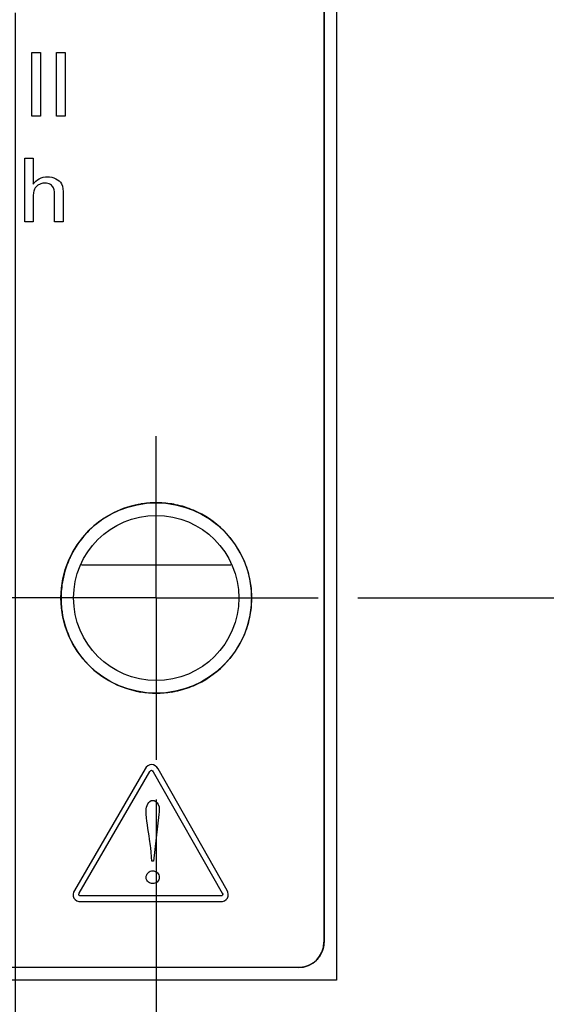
# Model space of a CAD drawing. Header units: inches. Extents: x 0 to 34, y 0 to 22.
# Tile 6 of 29: x 11.7 to 12.5, y 6 to 7.6. Entities that reach past the tile are written whole.
import ezdxf

# ---------------------------------------------------------------- set-up
doc = ezdxf.new("R2010")
doc.units = ezdxf.units.IN
doc.header["$LTSCALE"] = 1.87
doc.header["$MEASUREMENT"] = 0
doc.linetypes.add('CENTER', pattern=[0.6, 0.375, -0.075, 0.075, -0.075])
doc.layers.get('0').update_dxf_attribs({"linetype": 'CONTINUOUS'})
for name, color, linetype in [('02___PRT_ALL_AXES', 7, 'CONTINUOUS'), ('COSMETIC', 7, 'CONTINUOUS'), ('DIMENSIONS', 7, 'CONTINUOUS')]:
    doc.layers.add(name, color=color, linetype=linetype)
doc.styles.get("Standard").update_dxf_attribs({"font": 'txt', "width": 0.8})
doc.dimstyles.new('DIMSTYLE_2', dxfattribs={"dimtxt": 0.125, "dimasz": 0.18, "dimexe": 0.18, "dimexo": 0.0625, "dimgap": 0.09, "dimtad": 0, "dimtih": 1, "dimtoh": 1, "dimdec": 3, "dimlfac": 0.5, "dimzin": 4, "dimdsep": 46, "dimtxsty": 'STANDARD', "dimblk": '_FILLED', "dimblk1": '_FILLED', "dimblk2": '_FILLED', "dimcen": 0.09, "dimadec": 0, "dimazin": 0, "dimtp": 0.01, "dimtm": 0.01, "dimtfac": 1, "dimtdec": 3, "dimtofl": 0, "dimtmove": 0, "dimatfit": 3, "dimldrblk": '_FILLED', "dimfxl": 1, "dimtolj": 1, "dimtzin": 4, "dimarcsym": 0})

# ---------------------------------------------------------------- blocks, each defined once
blk = doc.blocks.new('*D4')
at = {"layer": 'DIMENSIONS', "color": 2, "linetype": 'CONTINUOUS'}
blk.add_line((12.245, 16.1842), (12.8667, 16.1842), dxfattribs=at)
at = {"layer": 'DIMENSIONS', "color": 2, "linetype": 'CONTINUOUS', "insert": (12.9292, 16.2467), "char_height": 0.125, "width": 1.425, "attachment_point": 1, "line_spacing_factor": 0.9}
blk.add_mtext('4.942{\\Ftxt.shx;\\W1.000000;\\H0.125000; }[125.53]', dxfattribs=at)
blk = doc.blocks.new('_FILLED')
at = {"color": 0, "linetype": 'BYBLOCK'}
blk.add_solid([(0, 0), (-1, 0.1736), (-1, -0.1736)], dxfattribs=at)
blk = doc.blocks.new('*D10')
at = {"layer": 'DIMENSIONS', "color": 2, "linetype": 'CONTINUOUS'}
blk.add_line((12.2127, 6.6582), (12.8667, 6.6582), dxfattribs=at)
at = {"layer": 'DIMENSIONS', "color": 2, "linetype": 'CONTINUOUS', "insert": (12.9292, 6.7207), "char_height": 0.125, "width": 1.125, "attachment_point": 1, "line_spacing_factor": 0.9}
blk.add_mtext('.179{\\Ftxt.shx;\\W1.000000;\\H0.125000; }[4.55]', dxfattribs=at)
blk = doc.blocks.new('*D11')
at = {"layer": 'DIMENSIONS', "color": 2, "linetype": 'CONTINUOUS'}
blk.add_line((12.0717, 7.7662), (12.8667, 7.7662), dxfattribs=at)
at = {"layer": 'DIMENSIONS', "color": 2, "linetype": 'CONTINUOUS', "insert": (12.9292, 7.8287), "char_height": 0.125, "width": 1.225, "attachment_point": 1, "line_spacing_factor": 0.9}
blk.add_mtext('.733{\\Ftxt.shx;\\W1.000000;\\H0.125000; }[18.62]', dxfattribs=at)
blk = doc.blocks.new('*D12')
at = {"layer": 'DIMENSIONS', "color": 2, "linetype": 'CONTINUOUS'}
blk.add_line((12.0717, 8.7482), (12.8667, 8.7482), dxfattribs=at)
at = {"layer": 'DIMENSIONS', "color": 2, "linetype": 'CONTINUOUS', "insert": (12.9292, 8.8107), "char_height": 0.125, "width": 1.325, "attachment_point": 1, "line_spacing_factor": 0.9}
blk.add_mtext('1.224{\\Ftxt.shx;\\W1.000000;\\H0.125000; }[31.09]', dxfattribs=at)
blk = doc.blocks.new('*D13')
at = {"layer": 'DIMENSIONS', "color": 2, "linetype": 'CONTINUOUS'}
blk.add_line((12.0717, 13.6502), (12.8667, 13.6502), dxfattribs=at)
at = {"layer": 'DIMENSIONS', "color": 2, "linetype": 'CONTINUOUS', "insert": (12.9292, 13.7127), "char_height": 0.125, "width": 1.325, "attachment_point": 1, "line_spacing_factor": 0.9}
blk.add_mtext('3.675{\\Ftxt.shx;\\W1.000000;\\H0.125000; }[93.35]', dxfattribs=at)
blk = doc.blocks.new('*D14')
at = {"layer": 'DIMENSIONS', "color": 2, "linetype": 'CONTINUOUS'}
blk.add_line((12.0717, 14.6322), (12.8667, 14.6322), dxfattribs=at)
at = {"layer": 'DIMENSIONS', "color": 2, "linetype": 'CONTINUOUS', "insert": (12.9292, 14.6947), "char_height": 0.125, "width": 1.425, "attachment_point": 1, "line_spacing_factor": 0.9}
blk.add_mtext('4.166{\\Ftxt.shx;\\W1.000000;\\H0.125000; }[105.82]', dxfattribs=at)
blk = doc.blocks.new('*D15')
at = {"layer": 'DIMENSIONS', "color": 2, "linetype": 'CONTINUOUS'}
blk.add_line((11.9657, 15.9402), (12.8667, 15.9402), dxfattribs=at)
at = {"layer": 'DIMENSIONS', "color": 2, "linetype": 'CONTINUOUS', "insert": (12.9292, 16.0027), "char_height": 0.125, "width": 1.425, "attachment_point": 1, "line_spacing_factor": 0.9}
blk.add_mtext('4.820{\\Ftxt.shx;\\W1.000000;\\H0.125000; }[122.43]', dxfattribs=at)
blk = doc.blocks.new('*D18')
at = {"layer": 'DIMENSIONS', "color": 2, "linetype": 'CONTINUOUS'}
blk.add_line((11.6732, 7.5797), (11.6732, 5.3553), dxfattribs=at)
at = {"layer": 'DIMENSIONS', "color": 2, "linetype": 'CONTINUOUS', "insert": (11.6107, 5.2928), "char_height": 0.125, "width": 1.125, "attachment_point": 3, "rotation": 90, "line_spacing_factor": 0.9}
blk.add_mtext('.241{\\Ftxt.shx;\\W1.000000;\\H0.125000; }[6.12]', dxfattribs=at)
blk = doc.blocks.new('*D19')
at = {"layer": 'DIMENSIONS', "color": 2, "linetype": 'CONTINUOUS'}
blk.add_line((11.8952, 6.3407), (11.8952, 5.3553), dxfattribs=at)
at = {"layer": 'DIMENSIONS', "color": 2, "linetype": 'CONTINUOUS', "insert": (11.8327, 5.2928), "char_height": 0.125, "width": 1.125, "attachment_point": 3, "rotation": 90, "line_spacing_factor": 0.9}
blk.add_mtext('.352{\\Ftxt.shx;\\W1.000000;\\H0.125000; }[8.94]', dxfattribs=at)

msp = doc.modelspace()

# ---------------------------------------------------------------- linework, layer by layer
at = {"color": 7, "linetype": 'CONTINUOUS'}
for p, q in [((12.1792, 16.1842), (12.1792, 6.0562)), ((12.1592, 16.1242), (12.1592, 6.1162)), ((12.1192, 6.0762), (11.4512, 6.0762)), ((12.1792, 6.0562), (11.2606, 6.0562))]:
    msp.add_line(p, q, dxfattribs=at)
at = {"color": 40, "linetype": 'CONTINUOUS'}
for p, q in [((12.1594, 16.124), (12.1594, 6.1162)), ((11.6994, 7.5175), (11.7133, 7.5175)), ((11.6994, 7.4172), (11.6994, 7.5175)), ((11.7133, 7.5175), (11.7133, 7.4172)), ((11.738, 7.5175), (11.7519, 7.5175)), ((11.738, 7.4172), (11.738, 7.5175)), ((11.7519, 7.5175), (11.7519, 7.4172)), ((11.7133, 7.4172), (11.6994, 7.4172)), ((11.7519, 7.4172), (11.738, 7.4172)), ((11.6884, 7.3507), (11.7016, 7.3507)), ((11.6884, 7.2505), (11.6884, 7.3507)), ((11.7016, 7.3507), (11.7016, 7.31)), ((11.7352, 7.2505), (11.7352, 7.2918)), ((11.7486, 7.2941), (11.7486, 7.2505)), ((11.7016, 7.2875), (11.7016, 7.2505)), ((11.7016, 7.2505), (11.6884, 7.2505)), ((11.7486, 7.2505), (11.7352, 7.2505)), ((11.8777, 6.389), (11.7664, 6.1977)), ((12.0068, 6.1977), (11.8981, 6.389)), ((11.7741, 6.1933), (11.8853, 6.3847)), ((11.8904, 6.3846), (11.9991, 6.1934)), ((11.8993, 6.3172), (11.8907, 6.2438)), ((11.8882, 6.2438), (11.8865, 6.2645)), ((11.8907, 6.2438), (11.8882, 6.2438)), ((11.9964, 6.1889), (11.7766, 6.1889)), ((11.7766, 6.18), (11.9964, 6.18)), ((12.1193, 6.0762), (12.1192, 6.0762))]:
    msp.add_line(p, q, dxfattribs=at)
for centre, radius, start, end in [((11.8954, 6.6566), 0.1516, 90.2766, 99.2025), ((11.8954, 6.6565), 0.1517, 80.7969, 90.2835), ((11.8949, 6.6596), 0.1486, 106.1855, 122.4915), ((11.895, 6.6589), 0.1492, 99.2087, 106.1753), ((11.8952, 6.6585), 0.1497, 123.1782, 138.6017), ((11.8962, 6.6572), 0.1513, 122.4349, 123.2287), ((11.8963, 6.6575), 0.1511, 139.6558, 154.8909), ((11.8956, 6.6581), 0.1502, 138.6044, 139.6539), ((11.8944, 6.6586), 0.1489, 155.996, 171.3171), ((11.8941, 6.6587), 0.1486, 154.9181, 155.9673), ((11.8975, 6.6582), 0.152, 172.5132, 182.2928), ((11.8961, 6.6583), 0.1507, 171.3059, 172.5019), ((11.8971, 6.6581), 0.1516, 182.289, 187.4954), ((11.8961, 6.658), 0.1506, 187.4993, 188.5886), ((11.8938, 6.6576), 0.1484, 188.5506, 204.1427), ((11.894, 6.6577), 0.1486, 204.1456, 204.8987), ((11.8963, 6.6588), 0.1511, 204.9281, 220.5263), ((11.8956, 6.6583), 0.1502, 220.5285, 221.1277), ((11.8952, 6.6579), 0.1497, 221.1297, 237.1235), ((11.895, 6.657), 0.1488, 237.0231, 260.7954), ((11.8954, 6.66), 0.1518, 260.8018, 279.2013)]:
    msp.add_arc(centre, radius, start, end, dxfattribs=at)
at = {"color": 7, "linetype": 'CONTINUOUS'}
msp.add_arc((12.1192, 6.1162), 0.04, 270, 360, dxfattribs=at)
at = {"color": 40, "linetype": 'CONTINUOUS'}
for points, knots in [([(11.7016, 7.31), (11.7037, 7.3136), (11.7108, 7.3197), (11.7275, 7.3235), (11.7489, 7.3149), (11.7486, 7.2996), (11.7486, 7.2941)], [0, 0, 0, 0, 0.187115, 0.390351, 0.755914, 1, 1, 1, 1]), ([(11.7352, 7.2918), (11.7352, 7.2959), (11.7351, 7.3027), (11.7288, 7.3105), (11.721, 7.3119), (11.7141, 7.311), (11.7081, 7.308), (11.7042, 7.3036), (11.7024, 7.2988), (11.7016, 7.2938), (11.7016, 7.29), (11.7016, 7.2875)], [0, 0, 0, 0, 0.196251, 0.306421, 0.448642, 0.551469, 0.636157, 0.761497, 0.818153, 0.880459, 1, 1, 1, 1]), ([(12.0455, 6.6582), (12.0455, 6.6683), (12.0435, 6.6883), (12.0318, 6.7259), (12.0042, 6.7669), (11.9632, 6.7945), (11.9334, 6.8038), (11.9217, 6.8059), (11.9197, 6.8062)], [0, 0, 0, 0, 0.144318, 0.2844, 0.557727, 0.831054, 0.971136, 1, 1, 1, 1]), ([(11.9197, 6.5101), (11.9217, 6.5105), (11.9334, 6.5126), (11.9632, 6.5219), (12.0042, 6.5495), (12.0318, 6.5905), (12.0435, 6.628), (12.0455, 6.648), (12.0455, 6.6582)], [0, 0, 0, 0, 0.028867, 0.168966, 0.442319, 0.715647, 0.855712, 1, 1, 1, 1]), ([(11.8981, 6.389), (11.8961, 6.3925), (11.888, 6.3991), (11.8798, 6.3926), (11.8777, 6.389)], [0, 0, 0, 0, 0.497897, 1, 1, 1, 1]), ([(11.8853, 6.3847), (11.8859, 6.3857), (11.888, 6.3883), (11.8899, 6.3856), (11.8904, 6.3846)], [0, 0, 0, 0, 0.5091, 1, 1, 1, 1]), ([(11.8894, 6.3395), (11.8931, 6.3395), (11.9018, 6.3322), (11.9, 6.3225), (11.8993, 6.3172)], [0, 0, 0, 0, 0.411892, 1, 1, 1, 1]), ([(11.8865, 6.2645), (11.8861, 6.2691), (11.8837, 6.2887), (11.8794, 6.3083), (11.8794, 6.3235)], [0, 0, 0, 0, 0.231526, 1, 1, 1, 1]), ([(11.8794, 6.2182), (11.8795, 6.2209), (11.8815, 6.2263), (11.8897, 6.2296), (11.8978, 6.2262), (11.9001, 6.2209), (11.9001, 6.2182)], [0, 0, 0, 0, 0.251342, 0.497514, 0.752404, 1, 1, 1, 1]), ([(11.9001, 6.2182), (11.9001, 6.2153), (11.8975, 6.21), (11.8897, 6.2077), (11.8835, 6.2095), (11.88, 6.2137), (11.8794, 6.2166), (11.8794, 6.2182)], [0, 0, 0, 0, 0.264772, 0.499363, 0.722721, 0.848879, 1, 1, 1, 1]), ([(11.7766, 6.1889), (11.7755, 6.1889), (11.7721, 6.1892), (11.7735, 6.1923), (11.7741, 6.1933)], [0, 0, 0, 0, 0.500493, 1, 1, 1, 1]), ([(11.9964, 6.18), (12.0005, 6.18), (12.0101, 6.1839), (12.0088, 6.1942), (12.0068, 6.1977)], [0, 0, 0, 0, 0.500577, 1, 1, 1, 1]), ([(12.1518, 6.0927), (12.1505, 6.091), (12.1478, 6.0878), (12.1446, 6.0851), (12.1429, 6.0838)], [0, 0, 0, 0, 0.499831, 1, 1, 1, 1])]:
    msp.add_open_spline(points, degree=3, knots=knots, dxfattribs=at)
for points in [[(11.8794, 6.3235), (11.8794, 6.3298), (11.8831, 6.3395), (11.8894, 6.3395)], [(11.7664, 6.1977), (11.7644, 6.1942), (11.7636, 6.189), (11.7657, 6.1855)], [(11.9998, 6.19), (11.9992, 6.1889), (11.9976, 6.1889), (11.9964, 6.1889)], [(11.9991, 6.1934), (11.9996, 6.1924), (12.0004, 6.1909), (11.9998, 6.19)], [(11.7657, 6.1855), (11.7677, 6.182), (11.7725, 6.18), (11.7766, 6.18)], [(12.1594, 6.1162), (12.1594, 6.113), (12.1589, 6.1097), (12.1581, 6.1064)], [(12.1581, 6.1064), (12.1568, 6.1016), (12.1547, 6.0969), (12.1518, 6.0927)], [(12.1429, 6.0838), (12.136, 6.0789), (12.1275, 6.0762), (12.1193, 6.0762)]]:
    msp.add_open_spline(points, degree=3, dxfattribs=at)
at = {"layer": '02___PRT_ALL_AXES', "color": 7, "linetype": 'CENTER'}
for q in [(11.8952, 6.9132), (11.6402, 6.6582), (12.1502, 6.6582), (11.8952, 6.4032)]:
    msp.add_line((11.8952, 6.6582), q, dxfattribs=at)
at = {"layer": '02___PRT_ALL_AXES', "color": 7, "linetype": 'CONTINUOUS'}
for radius in [0.15, 0.13]:
    msp.add_circle((11.8952, 6.6582), radius, dxfattribs=at)
at = {"layer": 'COSMETIC', "color": 4, "linetype": 'CONTINUOUS'}
msp.add_line((11.7776, 6.7102), (12.0129, 6.7102), dxfattribs=at)

# ---------------------------------------------------------------- dimensions: what is measured, and where the dimension line sits
at = {"layer": 'DIMENSIONS', "color": 2, "linetype": 'CONTINUOUS'}
for feature_location, offset, dtype, origin, picture, middle in [((12.245, 16.1842), (0.6217, 0), 0, (10.8792, 6.3002), '*D4', (13.6417, 16.1842)), ((11.9657, 15.9402), (0.901, 0), 0, (11.9032, 6.3002), '*D15', (13.6417, 15.9402)), ((12.0717, 14.6322), (0.795, 0), 0, (12.0092, 6.3002), '*D14', (13.6417, 14.6322)), ((12.0717, 13.6502), (0.795, 0), 0, (12.0092, 6.3002), '*D13', (13.5917, 13.6502)), ((12.0717, 8.7482), (0.795, 0), 0, (12.0092, 6.3002), '*D12', (13.5917, 8.7482)), ((12.0717, 7.7662), (0.795, 0), 0, (12.0092, 6.3002), '*D11', (13.5417, 7.7662)), ((11.6732, 7.5797), (0, -2.2245), 1, (11.1912, 7.6422), '*D18', (11.7853, 4.5068)), ((12.2127, 6.6582), (0.654, 0), 0, (12.1502, 6.3002), '*D10', (13.4917, 6.6582)), ((11.8952, 6.3407), (0, -0.9855), 1, (11.1912, 6.4032), '*D19', (12.0073, 4.5068))]:
    dim = msp.add_ordinate_dim(feature_location=feature_location, offset=offset, dtype=dtype, origin=origin, dimstyle='DIMSTYLE_2', dxfattribs=at)
    dim.commit()
    dim.dimension.update_dxf_attribs({"geometry": picture, "text_midpoint": middle})

doc.saveas('drawing.dxf')
